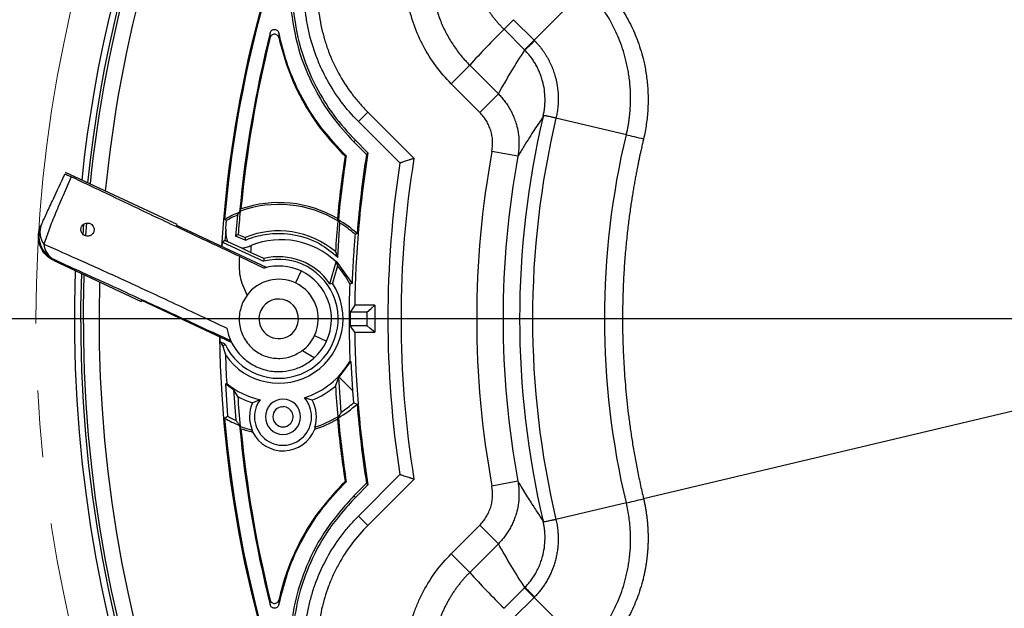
# Model space of a CAD drawing. Header units: millimetres. Extents: x 0 to 594, y 0 to 420.
# Tile 30 of 43: x 323 to 361, y 242 to 265. Entities that reach past the tile are written whole.
import ezdxf

# ---------------------------------------------------------------- set-up
doc = ezdxf.new("R2010")
doc.units = ezdxf.units.MM
doc.linetypes.add('CENTERX2', pattern=[20.32, 12.7, -2.54, 2.54, -2.54])
doc.layers.add('SLD-0', color=7, linetype='Continuous')
doc.styles.add('SLDTEXTSTYLE0', font='TXT', dxfattribs={"width": 0.75})
doc.dimstyles.new('SLDDIMSTYLE4', dxfattribs={"dimtxt": 3.5, "dimasz": 3.2, "dimexe": 0, "dimexo": 0.0625, "dimgap": 0.875, "dimtad": 1, "dimdec": 1, "dimlfac": 3, "dimrnd": 1e-09, "dimzin": 12, "dimdsep": 46, "dimtxsty": 'SLDTEXTSTYLE0', "dimsah": 1, "dimcen": 0.09, "dimadec": 0, "dimazin": 3, "dimtfac": 1, "dimtdec": 1, "dimtofl": 0, "dimtmove": 0, "dimatfit": 3, "dimfxl": 1, "dimfrac": 2, "dimtolj": 1, "dimtzin": 12, "dimarcsym": 0})

# ---------------------------------------------------------------- blocks, each defined once
blk = doc.blocks.new('_D_6')
at = {"layer": 'SLD-0', "color": 7, "transparency": 16777216}
for p, q in [((374.815, 305.002), (310.031, 305.002)), ((311.031, 201.415), (311.031, 305.002)), ((299.208, 259.027), (299.208, 260.094)), ((299.208, 260.094), (304.764, 260.094)), ((304.764, 260.094), (304.764, 259.027)), ((299.208, 247.39), (299.208, 246.323)), ((304.764, 246.323), (304.764, 247.39)), ((299.208, 246.323), (304.764, 246.323)), ((374.815, 201.415), (310.031, 201.415))]:
    blk.add_line(p, q, dxfattribs=at)
for points in [[(311.031, 305.002), (310.481, 301.802), (311.581, 301.802)], [(311.031, 201.415), (311.581, 204.615), (310.481, 204.615)]]:
    blk.add_solid(points, dxfattribs=at)
at = {"layer": 'SLD-0', "color": 7, "transparency": 16777216, "char_height": 3.5, "attachment_point": 1, "rotation": 90, "style": 'SLDTEXTSTYLE0'}
for s, insert in [('310.8', (306.52, 250.029)), ('12.23', (300.252, 247.39)), ('%%c', (306.52, 244.75))]:
    blk.add_mtext(s, dxfattribs=dict(at, insert=insert))
blk = doc.blocks.new('SW_CENTERMARKSYMBOL_1')
at = {"layer": 'SLD-0', "color": 0}
blk.add_line((-1.667, 0), (-57.338, 0), dxfattribs=at)

msp = doc.modelspace()

# ---------------------------------------------------------------- linework, layer by layer
at = {"color": 7, "linetype": 'Continuous', "lineweight": 25}
for p, q in [((344.882, 265.734), (342.915, 263.767)), ((342.138, 264.544), (342.915, 263.767)), ((342.549, 263.402), (341.772, 264.179)), ((340.47, 262.821), (339.767, 262.118)), ((340.47, 262.821), (341.557, 261.734)), ((340.854, 261.031), (339.767, 262.118)), ((341.557, 261.734), (340.854, 261.031)), ((336.602, 261.044), (336.248, 260.69)), ((336.602, 261.044), (338.359, 259.287)), ((337.825, 259.114), (336.248, 260.69)), ((346.411, 260.182), (343.743, 260.815)), ((336.135, 259.976), (336.077, 259.918)), ((336.077, 259.918), (336.558, 259.437)), ((336.135, 259.976), (336.61, 259.501)), ((335.637, 259.478), (335.666, 259.507)), ((335.79, 259.383), (335.666, 259.507)), ((342.297, 259.366), (341.314, 259.547)), ((335.637, 259.478), (335.747, 259.369)), ((329.377, 256.779), (325.148, 258.751)), ((331.665, 257.139), (331.595, 256.342)), ((325.816, 256.381), (325.844, 256.806)), ((325.914, 256.349), (325.947, 256.841)), ((329.361, 256.745), (329.377, 256.779)), ((332.771, 255.155), (329.361, 256.745)), ((335.465, 255.548), (335.551, 256.838)), ((331.957, 256.185), (331.595, 256.342)), ((331.693, 256.402), (331.958, 256.29)), ((331.086, 255.941), (331.097, 256.115)), ((331.097, 256.115), (332.657, 255.387)), ((331.825, 255.884), (331.296, 256.126)), ((332.165, 255.726), (331.825, 255.884)), ((324.712, 255.45), (324.695, 255.413)), ((324.695, 255.413), (328.018, 253.864)), ((331.749, 255.567), (332.682, 255.132)), ((332.667, 255.492), (332.165, 255.726)), ((335.38, 255.755), (335.465, 255.548)), ((335.411, 255.391), (336.008, 254.55)), ((334.074, 255.021), (333.863, 254.568)), ((335.168, 254.54), (335.403, 255.362)), ((335.453, 255.22), (335.263, 254.555)), ((328.018, 253.864), (328.034, 253.898)), ((331.443, 252.308), (328.034, 253.898)), ((332.028, 254.107), (331.87, 253.842)), ((336.874, 253.72), (336.111, 253.72)), ((336.568, 253.458), (335.934, 253.458)), ((335.934, 252.958), (336.568, 252.958)), ((334.588, 252.574), (335.042, 252.363)), ((336.111, 252.697), (336.874, 252.697)), ((331.192, 252.246), (331.011, 252.33)), ((331.116, 252.169), (331.209, 251.841)), ((335.522, 251.002), (335.966, 251.586)), ((335.966, 251.586), (336.032, 250.491)), ((335.38, 250.662), (335.512, 250.992)), ((335.597, 249.672), (335.512, 250.992)), ((335.522, 251.002), (336.032, 250.491)), ((331.221, 250.739), (331.508, 250.531)), ((331.297, 249.515), (331.221, 250.739)), ((365.681, 250.805), (347.064, 246.389)), ((331.676, 250.259), (331.508, 250.531)), ((331.508, 250.531), (331.603, 249.364)), ((334.494, 250.125), (334.202, 250.215)), ((336.032, 250.491), (336.07, 250.026)), ((332.521, 250.142), (332.237, 250.026)), ((336.248, 245.727), (337.825, 247.303)), ((335.747, 247.048), (335.637, 246.938)), ((335.637, 246.938), (335.666, 246.909)), ((335.666, 246.909), (335.79, 247.034)), ((336.558, 246.979), (336.077, 246.498)), ((336.61, 246.916), (336.135, 246.441)), ((338.359, 247.13), (336.602, 245.373)), ((342.297, 247.05), (341.314, 246.87)), ((336.135, 246.441), (336.077, 246.498)), ((346.411, 246.234), (343.743, 245.601)), ((336.602, 245.373), (336.248, 245.727)), ((339.767, 244.299), (340.854, 245.386)), ((341.557, 244.683), (340.854, 245.386)), ((341.557, 244.683), (340.47, 243.596)), ((340.47, 243.596), (339.767, 244.299)), ((341.772, 242.238), (342.549, 243.015)), ((342.915, 242.65), (342.138, 241.873)), ((344.882, 240.683), (342.915, 242.65))]:
    msp.add_line(p, q, dxfattribs=at)
at = {"color": 7, "linetype": 'Continuous', "lineweight": 25, "flags": 128}
for points in [[(336.61, 259.501), (336.581, 259.465), (336.558, 259.437)], [(335.79, 259.383), (335.766, 259.375), (335.747, 259.369)], [(331.766, 257.287), (331.784, 257.335), (331.798, 257.372)], [(331.246, 256.935), (331.208, 256.959), (331.179, 256.978)], [(335.455, 257.008), (335.463, 256.957), (335.47, 256.917)], [(331.191, 256.171), (331.138, 256.14), (331.097, 256.115)], [(336.126, 256.413), (336.167, 256.43), (336.199, 256.443)], [(332.667, 255.492), (332.661, 255.434), (332.657, 255.387)], [(335.168, 254.54), (335.221, 254.548), (335.263, 254.555)], [(336.008, 254.55), (335.959, 254.539), (335.92, 254.531)], [(336.111, 253.72), (336.012, 253.574), (335.934, 253.458)], [(336.568, 253.458), (336.739, 253.605), (336.874, 253.72)], [(336.111, 252.697), (336.012, 252.843), (335.934, 252.958)], [(336.874, 252.697), (336.703, 252.843), (336.568, 252.958)], [(331.011, 252.33), (331.009, 252.423), (331.008, 252.511)], [(331.011, 252.33), (331.07, 252.24), (331.116, 252.169)], [(331.192, 252.246), (331.15, 252.203), (331.116, 252.169)], [(335.931, 251.595), (335.951, 251.59), (335.966, 251.586)], [(331.256, 250.757), (331.236, 250.747), (331.221, 250.739)], [(336.07, 250.026), (336.142, 249.997), (336.199, 249.974)], [(331.297, 249.515), (331.231, 249.472), (331.179, 249.438)], [(335.47, 249.499), (335.461, 249.449), (335.455, 249.409)], [(331.798, 249.044), (331.78, 249.092), (331.766, 249.129)], [(335.747, 247.048), (335.771, 247.04), (335.79, 247.034)], [(336.558, 246.979), (336.587, 246.944), (336.61, 246.916)], [(347.064, 246.389), (347.065, 246.389), (347.065, 246.388)]]:
    msp.add_lwpolyline(points, dxfattribs=at)
at = {"color": 7, "linetype": 'Continuous', "lineweight": 25}
for centre, radius, start, end in [((375.815, 253.208), 50.333, 111.5866, 174.0027), ((375.815, 253.208), 50.1, 111.5866, 174.0946), ((375.815, 253.208), 50, 135, 174.1343), ((375.815, 253.208), 49.4, 135, 174.3759), ((375.815, 253.208), 44.836, 135, 176.4924), ((375.815, 253.208), 44.796, 135, 175.1723), ((375.815, 253.208), 44.255, 165.8197, 174.7637), ((375.815, 253.208), 44.214, 166.0486, 174.596), ((335.28, 271.429), 10.844, 312.1669, 314.8959), ((375.815, 253.208), 33.451, 166.7514, 193.2485), ((375.815, 253.208), 32.962, 166.6571, 193.3429), ((375.815, 253.208), 39.707, 170.8813, 179.2615), ((375.815, 253.208), 35.079, 169.5897, 190.4103), ((375.815, 253.208), 40.539, 171.2594, 174.6225), ((375.815, 253.208), 40.498, 171.2302, 174.6904), ((375.815, 253.208), 39.748, 170.9838, 175.3326), ((375.815, 253.208), 37.947, 170.7821, 189.2179), ((375.815, 253.208), 34.08, 169.5897, 190.4103), ((375.815, 253.208), 38.447, 171.1645, 188.8355), ((375.815, 253.208), 44.237, 174.7094, 175.8602), ((333.229, 253.208), 4.333, 58.8632, 109.7281), ((333.229, 253.208), 4.403, 59.6368, 108.971), ((333.315, 253.208), 4.333, 111.2435, 119.5419), ((333.315, 253.208), 4.263, 112.7808, 119.0437), ((375.815, 253.208), 40.516, 174.7474, 176.3962), ((333.315, 253.208), 4.333, 48.2788, 59.8627), ((325.134, 256.356), 1, 155.0011, 245.0011), ((324.921, 256.492), 0.75, 157.5289, 217.4193), ((375.815, 253.208), 44.723, 175.6422, 176.2017), ((333.229, 253.208), 3.333, 49.8191, 112.4232), ((333.315, 253.208), 4.263, 48.7485, 58.3703), ((411.125, 126.439), 152.315, 121.43275, 121.47616), ((348.836, 256.205), 16.879, 179.7127, 180.0684), ((333.315, 253.208), 3, 45.8919, 112.2194), ((325.053, 256.096), 0.731, 184.6043, 242.1039), ((375.815, 253.208), 43.723, 176.3582, 176.6987), ((333.229, 253.208), 2.253, 205.2979, 104.7021), ((333.229, 253.208), 2.352, 34.4735, 103.8241), ((375.815, 253.208), 50.333, 177.925, 264.0027), ((333.229, 253.208), 2, 65, 105.8656), ((333.229, 253.208), 2, 335, 65), ((333.229, 253.208), 2.999, 26.1726, 42.126), ((375.815, 253.208), 50.1, 178.0379, 264.0946), ((375.815, 253.208), 50, 178.0867, 264.1343), ((333.229, 253.208), 1.5, 65, 143.177), ((375.815, 253.208), 49.4, 178.3836, 264.3759), ((333.229, 253.208), 2.439, 214.0998, 33.5012), ((333.229, 253.208), 1.5, 335, 65), ((375.815, 253.208), 39.917, 178.101, 182.3166), ((333.229, 253.208), 0.75, 335, 155), ((333.229, 253.208), 0.75, 155, 335), ((375.815, 253.208), 38.945, 179.247, 180.753), ((375.815, 253.208), 39.882, 179.6408, 180.3592), ((375.815, 253.208), 39.248, 179.635, 180.365), ((375.815, 253.208), 44.836, 180.877, 266.4924), ((333.229, 253.208), 1.5, 306.5639, 335), ((375.815, 253.208), 39.707, 180.7385, 189.1187), ((333.229, 253.208), 2, 312.4404, 335), ((375.815, 253.208), 44.627, 181.7559, 183.1493), ((333.229, 253.208), 3.147, 288.0046, 329.1575), ((333.229, 253.208), 3.147, 231.1709, 256.9954), ((333.229, 253.208), 3.333, 292.3109, 310.1809), ((375.815, 253.208), 40.516, 183.6038, 185.2526), ((333.229, 253.208), 3.333, 242.2361, 252.6891), ((375.815, 253.208), 44.237, 183.8231, 185.2906), ((333.391, 249.497), 1.083, 143.4478, 41.5522), ((333.391, 249.497), 0.667, 315, 135), ((333.391, 249.497), 1.27, 155.3599, 203.3912), ((333.391, 249.497), 0.667, 135, 315), ((333.391, 249.497), 0.383, 97.3096, 135), ((333.229, 253.208), 3.333, 271.9475, 273.0525), ((333.391, 249.497), 0.383, 315, 87.6904), ((333.391, 249.497), 1.27, 341.6088, 29.6401), ((333.315, 253.208), 4.333, 300.1373, 311.7212), ((333.315, 253.208), 4.209, 302.8267, 310.8826), ((375.815, 253.208), 39.748, 184.6674, 189.0162), ((375.815, 253.208), 44.796, 184.8277, 265.1723), ((333.315, 253.208), 4.333, 240.4581, 248.7565), ((333.315, 253.208), 4.209, 241.3484, 245.9915), ((333.391, 249.497), 0.383, 135, 315), ((333.229, 253.208), 4.333, 288.3848, 301.1368), ((375.815, 253.208), 40.498, 185.3096, 188.7698), ((375.815, 253.208), 44.255, 185.2363, 194.1803), ((333.229, 253.208), 4.333, 250.2719, 256.6152), ((375.815, 253.208), 44.214, 185.404, 193.9514), ((333.229, 253.208), 4.403, 251.029, 256.9475), ((333.229, 253.208), 4.403, 288.0525, 300.3632), ((375.815, 253.208), 40.539, 185.3775, 188.7406), ((333.391, 249.497), 1.293, 206.5465, 338.4535), ((335.28, 234.988), 10.844, 45.1041, 47.8331)]:
    msp.add_arc(centre, radius, start, end, dxfattribs=at)
for points, knots in [([(341.772, 264.179), (341.742, 264.21), (341.681, 264.272), (341.592, 264.368), (341.506, 264.466), (341.422, 264.567), (341.34, 264.671), (341.261, 264.776), (341.185, 264.884), (341.111, 264.994), (341.041, 265.107), (340.973, 265.221), (340.907, 265.337), (340.845, 265.456), (340.786, 265.576), (340.731, 265.698), (340.678, 265.822), (340.628, 265.947), (340.582, 266.074), (340.539, 266.203), (340.5, 266.333), (340.464, 266.464), (340.432, 266.596), (340.403, 266.73), (340.362, 266.948), (340.321, 267.252), (340.3, 267.637), (340.308, 268.015), (340.346, 268.4), (340.412, 268.776), (340.503, 269.125), (340.599, 269.415), (340.691, 269.65), (340.753, 269.786), (340.781, 269.846)], [0, 0, 0, 0, 0.021239, 0.042527, 0.063865, 0.085251, 0.106687, 0.128172, 0.149706, 0.17129, 0.192922, 0.214604, 0.236335, 0.258116, 0.279945, 0.301824, 0.323752, 0.34573, 0.367757, 0.389833, 0.411959, 0.434134, 0.456359, 0.478632, 0.500956, 0.565275, 0.628209, 0.689757, 0.749918, 0.817625, 0.876489, 0.926508, 0.967679, 1, 1, 1, 1]), ([(339.767, 262.118), (339.556, 262.328), (339.363, 262.552), (339.01, 263.03), (338.853, 263.28), (338.578, 263.798), (338.459, 264.066), (338.312, 264.483), (338.267, 264.625), (338.189, 264.911), (338.155, 265.054), (338.07, 265.487), (338.035, 265.778), (338.015, 266.218), (338.013, 266.365), (338.021, 266.661), (338.031, 266.81), (338.075, 267.25), (338.126, 267.539), (338.268, 268.108), (338.361, 268.387), (338.474, 268.662)], [0, 0, 0, 0, 0.125, 0.125, 0.25, 0.25, 0.375, 0.375, 0.4375, 0.4375, 0.5, 0.5, 0.625, 0.625, 0.6875, 0.6875, 0.75, 0.75, 0.875, 0.875, 1, 1, 1, 1]), ([(339.398, 268.28), (339.382, 268.24), (339.35, 268.162), (339.306, 268.043), (339.265, 267.924), (339.228, 267.806), (339.194, 267.687), (339.163, 267.569), (339.135, 267.452), (339.11, 267.335), (339.088, 267.218), (339.069, 267.103), (339.053, 266.988), (339.04, 266.873), (339.029, 266.76), (339.021, 266.648), (339.016, 266.536), (339.013, 266.426), (339.012, 266.317), (339.014, 266.209), (339.018, 266.102), (339.025, 265.997), (339.033, 265.892), (339.044, 265.789), (339.056, 265.688), (339.07, 265.588), (339.086, 265.489), (339.114, 265.341), (339.157, 265.143), (339.225, 264.899), (339.303, 264.66), (339.393, 264.427), (339.494, 264.2), (339.606, 263.98), (339.728, 263.767), (339.859, 263.561), (339.999, 263.363), (340.148, 263.174), (340.304, 262.992), (340.415, 262.878), (340.47, 262.821)], [0, 0, 0, 0, 0.021664, 0.043129, 0.064398, 0.085469, 0.106342, 0.127018, 0.147497, 0.167779, 0.187864, 0.207751, 0.227442, 0.246937, 0.266234, 0.285335, 0.30424, 0.322949, 0.341461, 0.359777, 0.377897, 0.395822, 0.41355, 0.431083, 0.44842, 0.465562, 0.482508, 0.49926, 0.542413, 0.585302, 0.627928, 0.670292, 0.712396, 0.754242, 0.795832, 0.837168, 0.87825, 0.919082, 0.959665, 1, 1, 1, 1]), ([(336.248, 260.69), (336.013, 260.925), (335.798, 261.174), (335.404, 261.699), (335.226, 261.974), (334.987, 262.408), (334.912, 262.556), (334.773, 262.858), (334.709, 263.01), (334.535, 263.471), (334.441, 263.785), (334.333, 264.266), (334.303, 264.428), (334.253, 264.755), (334.234, 264.92), (334.195, 265.415), (334.19, 266.072), (334.276, 266.724), (334.376, 267.211), (334.416, 267.373), (334.505, 267.692), (334.556, 267.85), (334.612, 268.007)], [0, 0, 0, 0, 0.125, 0.125, 0.25, 0.25, 0.3125, 0.3125, 0.375, 0.375, 0.5, 0.5, 0.5625, 0.5625, 0.625, 0.625, 0.75, 0.875, 0.875, 0.9375, 0.9375, 1, 1, 1, 1]), ([(335.083, 267.838), (334.874, 267.257), (334.751, 266.66), (334.703, 265.896), (334.699, 265.741), (334.701, 265.433), (334.721, 264.974), (334.789, 264.522), (334.888, 264.076), (334.927, 263.928), (335.014, 263.634), (335.064, 263.487), (335.226, 263.056), (335.354, 262.779), (335.647, 262.245), (335.812, 261.988), (336.089, 261.619), (336.186, 261.499), (336.388, 261.266), (336.493, 261.153), (336.602, 261.044)], [0, 0, 0, 0, 0.25, 0.25, 0.3125, 0.3125, 0.375, 0.5, 0.5, 0.5625, 0.5625, 0.625, 0.625, 0.75, 0.75, 0.875, 0.875, 0.9375, 0.9375, 1, 1, 1, 1]), ([(346.411, 260.182), (346.422, 260.229), (346.443, 260.322), (346.47, 260.46), (346.495, 260.598), (346.515, 260.734), (346.533, 260.868), (346.547, 261.002), (346.558, 261.134), (346.566, 261.265), (346.571, 261.395), (346.573, 261.523), (346.572, 261.65), (346.569, 261.776), (346.563, 261.9), (346.555, 262.023), (346.544, 262.144), (346.531, 262.264), (346.516, 262.383), (346.499, 262.499), (346.48, 262.613), (346.458, 262.725), (346.436, 262.835), (346.411, 262.942), (346.385, 263.048), (346.296, 263.381), (346.117, 263.889), (345.834, 264.457), (345.583, 264.865), (345.404, 265.121), (345.258, 265.313), (345.139, 265.458), (345.014, 265.599), (344.926, 265.689), (344.882, 265.734)], [0, 0, 0, 0, 0.023867, 0.047401, 0.070616, 0.093529, 0.116152, 0.138499, 0.160582, 0.182413, 0.204002, 0.225359, 0.246493, 0.267416, 0.288138, 0.308662, 0.328995, 0.349116, 0.368969, 0.388512, 0.407756, 0.426714, 0.445393, 0.463804, 0.481954, 0.499851, 0.635762, 0.750063, 0.816437, 0.874694, 0.905861, 0.937098, 0.96859, 1, 1, 1, 1]), ([(345.734, 265.609), (345.763, 265.576), (345.819, 265.512), (345.898, 265.417), (345.969, 265.326), (346.034, 265.241), (346.092, 265.161), (346.143, 265.087), (346.246, 264.936), (346.392, 264.701), (346.624, 264.272), (346.868, 263.702), (347.034, 263.146), (347.122, 262.729), (347.165, 262.477), (347.199, 262.218), (347.222, 261.954), (347.235, 261.685), (347.236, 261.413), (347.226, 261.138), (347.205, 260.861), (347.171, 260.583), (347.125, 260.304), (347.085, 260.12), (347.064, 260.027)], [0, 0, 0, 0, 0.022117, 0.042873, 0.062247, 0.08022, 0.096773, 0.111894, 0.125568, 0.188741, 0.251133, 0.37117, 0.500525, 0.542729, 0.585755, 0.629552, 0.674063, 0.719221, 0.764951, 0.81118, 0.857858, 0.904932, 0.952338, 1, 1, 1, 1]), ([(333.673, 265.04), (333.753, 264.506), (333.913, 263.438), (334.497, 262.043), (335.219, 260.856), (335.791, 260.231), (336.077, 259.918)], [0, 0, 0, 0, 0.279942, 0.560208, 0.779841, 1, 1, 1, 1]), ([(333.754, 265.048), (333.833, 264.519), (333.992, 263.461), (334.57, 262.08), (335.285, 260.904), (335.851, 260.286), (336.135, 259.976)], [0, 0, 0, 0, 0.27997, 0.560226, 0.779849, 1, 1, 1, 1]), ([(341.772, 264.179), (341.787, 264.194), (341.827, 264.233), (341.952, 264.358), (342.037, 264.443), (342.138, 264.544)], [0, 0, 0, 0, 0.5, 0.5, 1, 1, 1, 1]), ([(332.905, 263.868), (332.906, 263.902), (332.907, 263.961), (332.908, 264.023), (332.909, 264.05)], [0, 0, 0, 0, 0.56, 1, 1, 1, 1]), ([(333.23, 263.864), (333.224, 263.882), (333.212, 263.918), (333.174, 263.96), (333.125, 263.988), (333.069, 263.998), (333.013, 263.989), (332.964, 263.963), (332.924, 263.921), (332.912, 263.886), (332.905, 263.868)], [0, 0, 0, 0, 0.125007, 0.249956, 0.374956, 0.499907, 0.624903, 0.749859, 0.874856, 1, 1, 1, 1]), ([(332.909, 264.05), (332.915, 264.067), (332.928, 264.103), (332.968, 264.144), (333.018, 264.17), (333.074, 264.179), (333.13, 264.168), (333.179, 264.139), (333.217, 264.096), (333.228, 264.06), (333.234, 264.042)], [0, 0, 0, 0, 0.125004, 0.249988, 0.374987, 0.499973, 0.62497, 0.749964, 0.874964, 1, 1, 1, 1]), ([(333.234, 264.042), (333.233, 264.008), (333.231, 263.948), (333.23, 263.89), (333.23, 263.864)], [0, 0, 0, 0, 0.56, 1, 1, 1, 1]), ([(335.666, 259.507), (335.338, 259.868), (334.681, 260.59), (333.993, 261.77), (333.502, 262.926), (333.323, 263.671), (333.234, 264.042)], [0, 0, 0, 0, 0.280117, 0.560109, 0.78075, 1, 1, 1, 1]), ([(333.23, 263.864), (333.353, 263.408), (333.6, 262.493), (334.197, 261.311), (334.876, 260.296), (335.383, 259.751), (335.637, 259.478)], [0, 0, 0, 0, 0.279031, 0.560199, 0.779515, 1, 1, 1, 1]), ([(342.915, 263.767), (342.901, 263.754), (342.874, 263.727), (342.837, 263.689), (342.802, 263.654), (342.769, 263.622), (342.739, 263.591), (342.711, 263.563), (342.685, 263.538), (342.662, 263.515), (342.642, 263.494), (342.623, 263.476), (342.607, 263.459), (342.592, 263.445), (342.58, 263.433), (342.57, 263.422), (342.561, 263.414), (342.554, 263.407), (342.551, 263.403), (342.549, 263.402)], [0, 0, 0, 0, 0.066662, 0.132635, 0.197843, 0.262218, 0.325693, 0.388209, 0.449708, 0.510141, 0.56946, 0.627626, 0.684601, 0.740354, 0.794859, 0.848092, 0.900035, 0.950675, 1, 1, 1, 1]), ([(342.915, 263.767), (342.915, 263.767), (342.915, 263.767), (342.915, 263.767), (342.915, 263.767), (342.915, 263.767), (342.915, 263.766), (342.916, 263.766), (342.917, 263.764), (342.92, 263.761), (342.926, 263.755), (342.931, 263.75), (342.934, 263.747)], [0, 0, 0, 0, 0.003906, 0.003906, 0.007812, 0.015625, 0.03125, 0.0625, 0.125, 0.25, 0.5, 1, 1, 1, 1]), ([(342.934, 263.747), (342.958, 263.723), (343.005, 263.674), (343.073, 263.597), (343.138, 263.518), (343.201, 263.437), (343.262, 263.353), (343.32, 263.267), (343.376, 263.178), (343.429, 263.086), (343.479, 262.992), (343.527, 262.895), (343.572, 262.796), (343.613, 262.696), (343.65, 262.593), (343.685, 262.489), (343.73, 262.335), (343.785, 262.094), (343.824, 261.786), (343.83, 261.478), (343.813, 261.221), (343.783, 261.004), (343.755, 260.874), (343.742, 260.816)], [0, 0, 0, 0, 0.032082, 0.064231, 0.096483, 0.128874, 0.161446, 0.194229, 0.227249, 0.260545, 0.294198, 0.328208, 0.362398, 0.396636, 0.430979, 0.465468, 0.500143, 0.58273, 0.699463, 0.79312, 0.87418, 0.943113, 1, 1, 1, 1]), ([(343.252, 260.864), (343.255, 260.879), (343.263, 260.915), (343.277, 260.978), (343.29, 261.051), (343.302, 261.127), (343.316, 261.235), (343.327, 261.373), (343.331, 261.605), (343.31, 261.885), (343.252, 262.167), (343.185, 262.387), (343.121, 262.554), (343.047, 262.715), (342.964, 262.867), (342.874, 263.012), (342.775, 263.148), (342.671, 263.275), (342.597, 263.353), (342.56, 263.391)], [0, 0, 0, 0, 0.0169362, 0.040791, 0.0716859, 0.0986554, 0.1252957, 0.1915293, 0.2506658, 0.3803966, 0.4997248, 0.5659065, 0.6312659, 0.6956794, 0.7590333, 0.8212254, 0.8821658, 0.9417783, 1, 1, 1, 1]), ([(341.557, 261.734), (341.579, 261.712), (341.622, 261.668), (341.685, 261.598), (341.746, 261.525), (341.806, 261.449), (341.863, 261.37), (341.918, 261.288), (341.97, 261.203), (342.02, 261.115), (342.066, 261.025), (342.11, 260.932), (342.15, 260.837), (342.187, 260.74), (342.241, 260.576), (342.302, 260.333), (342.334, 260.074), (342.341, 259.866), (342.338, 259.713), (342.325, 259.544), (342.306, 259.427), (342.297, 259.366)], [0, 0, 0, 0, 0.035946, 0.072385, 0.1093, 0.146677, 0.184497, 0.22274, 0.261386, 0.300412, 0.339793, 0.379504, 0.419519, 0.459807, 0.50034, 0.620502, 0.75046, 0.803197, 0.862574, 0.9283, 1, 1, 1, 1]), ([(341.314, 259.547), (341.338, 259.681), (341.346, 259.814), (341.335, 260.015), (341.327, 260.083), (341.302, 260.216), (341.286, 260.281), (341.247, 260.409), (341.223, 260.472), (341.168, 260.595), (341.137, 260.655), (341.032, 260.829), (340.95, 260.935), (340.854, 261.031)], [0, 0, 0, 0, 0.25, 0.25, 0.375, 0.375, 0.5, 0.5, 0.625, 0.625, 0.75, 0.75, 1, 1, 1, 1]), ([(343.252, 260.864), (343.201, 260.789), (343.092, 260.628), (342.921, 260.366), (342.729, 260.068), (342.517, 259.731), (342.373, 259.492), (342.297, 259.366)], [0, 0, 0, 0, 0.1536362, 0.3304522, 0.5304501, 0.7536318, 1, 1, 1, 1]), ([(343.742, 260.816), (343.726, 260.819), (343.693, 260.826), (343.644, 260.837), (343.594, 260.847), (343.522, 260.863), (343.455, 260.877), (343.387, 260.892), (343.339, 260.901), (343.305, 260.906), (343.286, 260.906), (343.275, 260.905), (343.269, 260.902), (343.265, 260.898), (343.261, 260.894), (343.259, 260.888), (343.257, 260.883), (343.255, 260.877), (343.254, 260.875)], [0, 0, 0, 0, 0.054767, 0.114678, 0.179731, 0.249928, 0.418651, 0.499729, 0.642754, 0.749163, 0.818472, 0.874428, 0.908726, 0.937165, 0.959151, 0.976812, 0.990306, 1, 1, 1, 1]), ([(346.411, 246.234), (345.869, 248.517), (345.595, 250.863), (345.595, 255.554), (345.869, 257.9), (346.411, 260.182)], [0, 0, 0, 0, 0.5, 0.5, 1, 1, 1, 1]), ([(347.064, 260.027), (347.06, 260.008), (347.05, 259.965), (347.033, 259.894), (347.014, 259.811), (346.992, 259.716), (346.968, 259.61), (346.942, 259.491), (346.914, 259.361), (346.884, 259.219), (346.853, 259.065), (346.82, 258.9), (346.786, 258.723), (346.75, 258.535), (346.714, 258.334), (346.678, 258.123), (346.641, 257.9), (346.604, 257.665), (346.568, 257.419), (346.532, 257.162), (346.497, 256.893), (346.463, 256.613), (346.431, 256.322), (346.4, 256.02), (346.372, 255.706), (346.346, 255.381), (346.323, 255.044), (346.304, 254.696), (346.288, 254.337), (346.276, 253.966), (346.268, 253.584), (346.266, 253.19), (346.269, 252.785), (346.278, 252.368), (346.293, 251.939), (346.315, 251.498), (346.345, 251.045), (346.383, 250.58), (346.429, 250.102), (346.485, 249.612), (346.551, 249.108), (346.628, 248.591), (346.717, 248.061), (346.818, 247.516), (346.933, 246.957), (347.02, 246.58), (347.064, 246.389)], [0, 0, 0, 0, 0.004397, 0.009684, 0.015859, 0.022917, 0.030854, 0.039664, 0.049344, 0.059887, 0.071289, 0.083542, 0.096643, 0.110584, 0.125359, 0.140965, 0.157395, 0.174644, 0.192709, 0.211585, 0.231269, 0.251759, 0.273055, 0.295153, 0.318055, 0.341759, 0.366268, 0.391585, 0.417713, 0.444658, 0.472428, 0.501031, 0.530479, 0.560783, 0.59196, 0.624026, 0.657003, 0.690913, 0.725783, 0.761641, 0.798523, 0.836472, 0.875537, 0.915772, 0.957238, 1, 1, 1, 1]), ([(346.411, 260.182), (346.491, 260.163), (346.592, 260.139), (346.818, 260.086), (346.943, 260.056), (347.064, 260.027)], [0, 0, 0, 0, 0.5, 0.5, 1, 1, 1, 1]), ([(338.359, 259.287), (338.345, 259.283), (338.318, 259.274), (338.28, 259.262), (338.246, 259.251), (338.215, 259.241), (338.188, 259.232), (338.138, 259.216), (338.07, 259.194), (337.988, 259.167), (337.92, 259.145), (337.872, 259.129), (337.843, 259.12), (337.828, 259.115), (337.826, 259.114), (337.825, 259.114)], [0, 0, 0, 0, 0.05215, 0.100131, 0.143943, 0.183582, 0.219047, 0.250338, 0.382348, 0.500202, 0.629182, 0.749901, 0.834662, 0.917903, 1, 1, 1, 1]), ([(324.228, 256.779), (324.294, 256.921), (324.426, 257.204), (324.726, 257.847), (324.974, 258.38), (325.126, 258.705)], [0, 0, 0, 0, 0.281567, 0.561013, 1, 1, 1, 1]), ([(325.361, 258.59), (325.256, 258.353), (325.046, 257.879), (324.761, 257.206), (324.506, 256.575), (324.386, 256.218), (324.325, 256.037)], [0, 0, 0, 0, 0.247904, 0.496068, 0.745168, 1, 1, 1, 1]), ([(325.126, 258.705), (325.137, 258.699), (325.157, 258.687), (325.293, 258.622), (325.361, 258.59)], [0, 0, 0, 0, 0.500068, 1, 1, 1, 1]), ([(331.749, 255.567), (331.074, 255.885), (329.724, 256.519), (328.002, 257.333), (326.535, 258.029), (325.752, 258.403), (325.361, 258.59)], [0, 0, 0, 0, 0.2799673, 0.5599202, 0.7799635, 1, 1, 1, 1]), ([(331.222, 256.607), (331.226, 256.668), (331.234, 256.778), (331.242, 256.887), (331.246, 256.935)], [0, 0, 0, 0, 0.559955, 1, 1, 1, 1]), ([(331.665, 257.139), (331.68, 257.159), (331.706, 257.196), (331.733, 257.232), (331.745, 257.247)], [0, 0, 0, 0, 0.56, 1, 1, 1, 1]), ([(335.491, 256.956), (335.502, 256.934), (335.522, 256.895), (335.542, 256.856), (335.551, 256.838)], [0, 0, 0, 0, 0.56, 1, 1, 1, 1]), ([(324.695, 255.413), (324.574, 255.489), (324.322, 255.647), (324.132, 256.034), (324.097, 256.421), (324.174, 256.638), (324.211, 256.742)], [0, 0, 0, 0, 0.270257, 0.562423, 0.789733, 1, 1, 1, 1]), ([(326.205, 256.484), (326.187, 256.455), (326.15, 256.397), (326.089, 256.362), (326.036, 256.345), (325.981, 256.336), (325.907, 256.345), (325.838, 256.378), (325.788, 256.424), (325.757, 256.469), (325.735, 256.523), (325.726, 256.583), (325.732, 256.643), (325.745, 256.677), (325.752, 256.695)], [0, 0, 0, 0, 0.1246313, 0.2492259, 0.2959272, 0.3742983, 0.4988344, 0.6234971, 0.690006, 0.7489417, 0.8128341, 0.8743758, 0.9343077, 1, 1, 1, 1]), ([(325.752, 256.695), (325.767, 256.72), (325.803, 256.778), (325.881, 256.825), (325.967, 256.844), (326.056, 256.833), (326.139, 256.789), (326.195, 256.722), (326.222, 256.655), (326.231, 256.595), (326.225, 256.536), (326.212, 256.501), (326.205, 256.484)], [0, 0, 0, 0, 0.108207, 0.249503, 0.374291, 0.499335, 0.640154, 0.748771, 0.813371, 0.874248, 0.934659, 1, 1, 1, 1]), ([(331.222, 256.607), (331.219, 256.513), (331.214, 256.342), (331.27, 256.193), (331.296, 256.126)], [0, 0, 0, 0, 0.550128, 1, 1, 1, 1]), ([(331.296, 256.126), (331.266, 256.139), (331.206, 256.166), (331.196, 256.169), (331.191, 256.171)], [0, 0, 0, 0, 0.49745, 1, 1, 1, 1]), ([(331.957, 256.185), (332.027, 256.213), (332.216, 256.289), (332.527, 256.375), (332.91, 256.437), (333.335, 256.454), (333.986, 256.386), (334.758, 256.127), (335.246, 255.727), (335.465, 255.548)], [0, 0, 0, 0, 0.059494, 0.162696, 0.255801, 0.368316, 0.500224, 0.775996, 1, 1, 1, 1]), ([(336.126, 256.413), (336.109, 256.21), (336.076, 255.81), (336.036, 255.195), (336.018, 254.761), (336.008, 254.55)], [0, 0, 0, 0, 0.345151, 0.680872, 1, 1, 1, 1]), ([(324.325, 256.037), (324.795, 255.831), (325.734, 255.418), (327.426, 254.648), (329.266, 253.796), (330.595, 253.168), (331.261, 252.854)], [0, 0, 0, 0, 0.2504313, 0.5011157, 0.7501798, 1, 1, 1, 1]), ([(331.825, 255.884), (331.885, 255.895), (332.004, 255.917), (332.122, 255.963), (332.181, 255.986)], [0, 0, 0, 0, 0.5008498, 1, 1, 1, 1]), ([(331.413, 252.372), (330.693, 252.705), (329.255, 253.37), (327.434, 254.208), (325.902, 254.909), (325.109, 255.269), (324.712, 255.45)], [0, 0, 0, 0, 0.2796306, 0.5587083, 0.779098, 1, 1, 1, 1]), ([(332.028, 254.107), (331.924, 254.338), (331.715, 254.803), (331.738, 255.312), (331.749, 255.567)], [0, 0, 0, 0, 0.497548, 1, 1, 1, 1]), ([(335.403, 255.362), (335.405, 255.368), (335.407, 255.377), (335.41, 255.387), (335.411, 255.391)], [0, 0, 0, 0, 0.56, 1, 1, 1, 1]), ([(335.411, 255.391), (335.419, 255.36), (335.433, 255.304), (335.447, 255.245), (335.453, 255.22)], [0, 0, 0, 0, 0.56, 1, 1, 1, 1]), ([(331.87, 253.842), (331.814, 253.686), (331.704, 253.374), (331.74, 252.874), (331.899, 252.476), (332.11, 252.197), (332.307, 252.015), (332.532, 251.871), (332.861, 251.736), (333.277, 251.686), (333.734, 251.765), (333.993, 251.924), (334.123, 252.004)], [0, 0, 0, 0, 0.124814, 0.24961, 0.374281, 0.44026, 0.499573, 0.561853, 0.625043, 0.750181, 0.87513, 1, 1, 1, 1]), ([(331.261, 252.854), (331.274, 252.788), (331.292, 252.705), (331.317, 252.621), (331.324, 252.599), (331.326, 252.594), (331.326, 252.593), (331.326, 252.592), (331.354, 252.507), (331.454, 252.257), (331.657, 251.946), (331.935, 251.674), (332.182, 251.495), (332.455, 251.356), (332.822, 251.234), (333.258, 251.188), (333.736, 251.256), (334.186, 251.423), (334.448, 251.629), (334.579, 251.732)], [0, 0, 0, 0, 0.046877, 0.05871, 0.061723, 0.062504, 0.062713, 0.062791, 0.062801, 0.125145, 0.249968, 0.312679, 0.375407, 0.43822, 0.501044, 0.626042, 0.750572, 0.875485, 1, 1, 1, 1]), ([(334.579, 251.732), (334.492, 251.781), (334.339, 251.869), (334.189, 251.962), (334.123, 252.004)], [0, 0, 0, 0, 0.560596, 1, 1, 1, 1]), ([(335.512, 250.992), (335.514, 250.994), (335.517, 250.997), (335.52, 251), (335.522, 251.002)], [0, 0, 0, 0, 0.560003, 1, 1, 1, 1]), ([(335.597, 249.672), (335.577, 249.632), (335.542, 249.56), (335.506, 249.491), (335.491, 249.461)], [0, 0, 0, 0, 0.56, 1, 1, 1, 1]), ([(331.745, 249.169), (331.718, 249.205), (331.671, 249.268), (331.624, 249.335), (331.603, 249.364)], [0, 0, 0, 0, 0.56, 1, 1, 1, 1]), ([(334.596, 249.096), (334.596, 249.082), (334.595, 249.058), (334.594, 249.033), (334.594, 249.022)], [0, 0, 0, 0, 0.56, 1, 1, 1, 1]), ([(332.235, 248.919), (332.233, 248.933), (332.229, 248.957), (332.227, 248.982), (332.226, 248.993)], [0, 0, 0, 0, 0.559999, 1, 1, 1, 1]), ([(338.359, 247.13), (338.345, 247.134), (338.318, 247.143), (338.28, 247.155), (338.245, 247.166), (338.215, 247.176), (338.188, 247.185), (338.138, 247.201), (338.07, 247.223), (337.988, 247.25), (337.92, 247.272), (337.872, 247.288), (337.843, 247.297), (337.828, 247.302), (337.826, 247.303), (337.825, 247.303)], [0, 0, 0, 0, 0.052921, 0.101363, 0.145325, 0.184807, 0.219811, 0.250337, 0.382579, 0.500201, 0.629289, 0.749901, 0.834693, 0.917933, 1, 1, 1, 1]), ([(335.637, 246.938), (335.318, 246.588), (334.679, 245.888), (334.001, 244.748), (333.51, 243.632), (333.323, 242.911), (333.23, 242.552)], [0, 0, 0, 0, 0.28015, 0.559949, 0.78081, 1, 1, 1, 1]), ([(333.234, 242.375), (333.352, 242.846), (333.59, 243.793), (334.192, 245.017), (334.884, 246.067), (335.405, 246.628), (335.666, 246.909)], [0, 0, 0, 0, 0.279018, 0.560167, 0.779538, 1, 1, 1, 1]), ([(340.854, 245.386), (340.95, 245.482), (341.032, 245.588), (341.136, 245.76), (341.168, 245.82), (341.223, 245.944), (341.247, 246.007), (341.286, 246.135), (341.302, 246.2), (341.326, 246.332), (341.334, 246.4), (341.346, 246.602), (341.338, 246.736), (341.314, 246.87)], [0, 0, 0, 0, 0.25, 0.25, 0.375, 0.375, 0.5, 0.5, 0.625, 0.625, 0.75, 0.75, 1, 1, 1, 1]), ([(342.297, 247.05), (342.302, 247.019), (342.312, 246.958), (342.324, 246.868), (342.332, 246.782), (342.337, 246.699), (342.34, 246.62), (342.34, 246.545), (342.339, 246.475), (342.331, 246.318), (342.302, 246.082), (342.234, 245.811), (342.157, 245.592), (342.08, 245.417), (341.993, 245.251), (341.896, 245.093), (341.79, 244.946), (341.678, 244.808), (341.597, 244.724), (341.557, 244.683)], [0, 0, 0, 0, 0.036675, 0.071906, 0.105637, 0.137818, 0.168405, 0.197359, 0.224645, 0.250237, 0.380102, 0.500211, 0.575203, 0.649267, 0.722223, 0.79391, 0.864183, 0.932915, 1, 1, 1, 1]), ([(342.297, 247.05), (342.352, 246.959), (342.458, 246.783), (342.614, 246.531), (342.761, 246.299), (342.898, 246.085), (343.025, 245.891), (343.142, 245.716), (343.216, 245.605), (343.252, 245.553)], [0, 0, 0, 0, 0.178343, 0.344857, 0.49954, 0.642396, 0.773424, 0.892625, 1, 1, 1, 1]), ([(336.077, 246.498), (335.718, 246.096), (334.998, 245.291), (334.298, 243.951), (333.847, 242.636), (333.731, 241.797), (333.673, 241.377)], [0, 0, 0, 0, 0.27973, 0.560213, 0.779632, 1, 1, 1, 1]), ([(336.135, 246.441), (335.779, 246.043), (335.066, 245.245), (334.373, 243.918), (333.926, 242.616), (333.812, 241.786), (333.754, 241.369)], [0, 0, 0, 0, 0.279719, 0.560192, 0.779602, 1, 1, 1, 1]), ([(344.882, 240.683), (344.911, 240.712), (344.97, 240.772), (345.055, 240.865), (345.152, 240.975), (345.258, 241.104), (345.4, 241.291), (345.579, 241.546), (345.831, 241.953), (346.117, 242.528), (346.308, 243.07), (346.412, 243.473), (346.459, 243.689), (346.499, 243.913), (346.532, 244.146), (346.556, 244.386), (346.57, 244.634), (346.574, 244.887), (346.567, 245.146), (346.549, 245.41), (346.517, 245.681), (346.473, 245.957), (346.432, 246.141), (346.411, 246.234)], [0, 0, 0, 0, 0.020913, 0.041879, 0.062906, 0.094143, 0.125312, 0.180074, 0.249944, 0.364278, 0.500163, 0.535766, 0.572481, 0.610366, 0.649505, 0.689853, 0.731111, 0.773227, 0.816319, 0.860454, 0.905703, 0.952177, 1, 1, 1, 1]), ([(347.065, 246.388), (347.076, 246.339), (347.098, 246.241), (347.127, 246.094), (347.152, 245.947), (347.174, 245.8), (347.193, 245.653), (347.208, 245.507), (347.22, 245.361), (347.228, 245.216), (347.234, 245.071), (347.236, 244.927), (347.235, 244.785), (347.231, 244.643), (347.223, 244.503), (347.213, 244.364), (347.2, 244.226), (347.185, 244.09), (347.166, 243.956), (347.145, 243.824), (347.122, 243.694), (347.096, 243.565), (347.022, 243.23), (346.868, 242.713), (346.623, 242.144), (346.392, 241.715), (346.224, 241.446), (346.066, 241.219), (345.917, 241.019), (345.798, 240.882), (345.734, 240.808)], [0, 0, 0, 0, 0.025257, 0.050433, 0.075514, 0.100489, 0.125348, 0.150079, 0.174675, 0.199126, 0.223426, 0.247566, 0.27154, 0.295334, 0.318938, 0.342339, 0.365528, 0.388495, 0.411231, 0.433727, 0.455977, 0.477974, 0.49971, 0.628917, 0.748992, 0.811355, 0.874499, 0.908649, 0.950555, 1, 1, 1, 1]), ([(346.411, 246.234), (346.493, 246.253), (346.594, 246.277), (346.817, 246.33), (346.94, 246.359), (347.065, 246.388)], [0, 0, 0, 0, 0.5, 0.5, 1, 1, 1, 1]), ([(334.612, 238.41), (334.5, 238.723), (334.411, 239.04), (334.278, 239.682), (334.234, 240.007), (334.203, 240.501), (334.199, 240.668), (334.201, 240.999), (334.208, 241.164), (334.247, 241.656), (334.296, 241.98), (334.403, 242.461), (334.444, 242.62), (334.538, 242.937), (334.592, 243.095), (334.767, 243.56), (334.905, 243.858), (335.22, 244.433), (335.398, 244.709), (335.696, 245.107), (335.8, 245.237), (336.018, 245.488), (336.131, 245.609), (336.248, 245.727)], [0, 0, 0, 0, 0.125, 0.125, 0.25, 0.25, 0.3125, 0.3125, 0.375, 0.375, 0.5, 0.5, 0.5625, 0.5625, 0.625, 0.625, 0.75, 0.75, 0.875, 0.875, 0.9375, 0.9375, 1, 1, 1, 1]), ([(336.602, 245.373), (336.165, 244.936), (335.8, 244.449), (335.431, 243.778), (335.361, 243.64), (335.232, 243.36), (335.173, 243.219), (335.011, 242.79), (334.924, 242.499), (334.824, 242.052), (334.796, 241.902), (334.75, 241.599), (334.732, 241.445), (334.696, 240.985), (334.693, 240.68), (334.731, 240.073), (334.771, 239.77), (334.864, 239.318), (334.9, 239.168), (334.984, 238.871), (335.031, 238.724), (335.083, 238.579)], [0, 0, 0, 0, 0.25, 0.25, 0.3125, 0.3125, 0.375, 0.375, 0.5, 0.5, 0.5625, 0.5625, 0.625, 0.625, 0.75, 0.75, 0.875, 0.875, 0.9375, 0.9375, 1, 1, 1, 1]), ([(342.56, 243.025), (342.581, 243.047), (342.623, 243.091), (342.685, 243.16), (342.745, 243.232), (342.803, 243.307), (342.858, 243.385), (342.912, 243.466), (342.963, 243.549), (343.011, 243.636), (343.057, 243.725), (343.1, 243.816), (343.139, 243.91), (343.175, 244.006), (343.207, 244.104), (343.257, 244.275), (343.31, 244.532), (343.331, 244.814), (343.327, 245.046), (343.316, 245.181), (343.303, 245.284), (343.29, 245.371), (343.273, 245.461), (343.257, 245.527), (343.252, 245.553)], [0, 0, 0, 0, 0.033091, 0.066644, 0.10065, 0.135098, 0.169973, 0.205262, 0.240949, 0.277017, 0.313446, 0.350218, 0.387311, 0.424702, 0.462369, 0.500288, 0.619797, 0.75024, 0.809724, 0.874498, 0.898895, 0.924575, 0.971166, 1, 1, 1, 1]), ([(343.742, 245.601), (343.749, 245.568), (343.764, 245.501), (343.783, 245.401), (343.798, 245.301), (343.81, 245.202), (343.819, 245.103), (343.824, 245.005), (343.827, 244.907), (343.827, 244.81), (343.823, 244.714), (343.817, 244.617), (343.808, 244.522), (343.797, 244.427), (343.782, 244.334), (343.765, 244.242), (343.745, 244.152), (343.724, 244.063), (343.699, 243.976), (343.673, 243.889), (343.644, 243.805), (343.613, 243.721), (343.579, 243.639), (343.544, 243.558), (343.506, 243.478), (343.467, 243.401), (343.426, 243.325), (343.383, 243.251), (343.339, 243.18), (343.293, 243.11), (343.246, 243.042), (343.197, 242.975), (343.147, 242.911), (343.096, 242.848), (343.043, 242.787), (342.99, 242.727), (342.953, 242.689), (342.934, 242.67)], [0, 0, 0, 0, 0.032498, 0.064634, 0.096444, 0.127962, 0.159226, 0.190265, 0.221099, 0.251748, 0.282257, 0.312671, 0.342972, 0.373031, 0.40274, 0.432136, 0.46125, 0.49011, 0.51874, 0.547164, 0.575408, 0.603493, 0.631444, 0.659296, 0.686987, 0.714397, 0.741493, 0.768284, 0.794817, 0.821117, 0.847198, 0.873075, 0.898761, 0.92428, 0.949648, 0.974883, 1, 1, 1, 1]), ([(343.742, 245.601), (343.724, 245.597), (343.69, 245.59), (343.644, 245.58), (343.606, 245.572), (343.573, 245.565), (343.523, 245.554), (343.462, 245.541), (343.393, 245.526), (343.34, 245.516), (343.306, 245.511), (343.286, 245.511), (343.276, 245.512), (343.269, 245.515), (343.265, 245.519), (343.262, 245.523), (343.259, 245.528), (343.257, 245.533), (343.255, 245.54), (343.254, 245.542)], [0, 0, 0, 0, 0.062297, 0.118641, 0.168885, 0.212919, 0.250665, 0.381746, 0.499956, 0.635362, 0.748743, 0.817147, 0.874274, 0.906823, 0.934563, 0.957577, 0.975984, 0.989983, 1, 1, 1, 1]), ([(338.474, 237.755), (338.361, 238.029), (338.268, 238.311), (338.16, 238.742), (338.129, 238.888), (338.079, 239.179), (338.059, 239.324), (338.015, 239.762), (338.008, 240.055), (338.029, 240.496), (338.041, 240.644), (338.077, 240.939), (338.1, 241.084), (338.186, 241.517), (338.264, 241.8), (338.411, 242.214), (338.466, 242.351), (338.585, 242.622), (338.65, 242.756), (338.859, 243.147), (339.016, 243.395), (339.364, 243.866), (339.556, 244.089), (339.767, 244.299)], [0, 0, 0, 0, 0.125, 0.125, 0.1875, 0.1875, 0.25, 0.25, 0.375, 0.375, 0.4375, 0.4375, 0.5, 0.5, 0.625, 0.625, 0.6875, 0.6875, 0.75, 0.75, 0.875, 0.875, 1, 1, 1, 1]), ([(340.47, 243.596), (340.439, 243.564), (340.377, 243.501), (340.287, 243.404), (340.199, 243.303), (340.113, 243.199), (340.029, 243.092), (339.948, 242.982), (339.869, 242.869), (339.793, 242.753), (339.72, 242.634), (339.649, 242.512), (339.582, 242.388), (339.518, 242.262), (339.457, 242.133), (339.4, 242.002), (339.346, 241.869), (339.297, 241.733), (339.25, 241.596), (339.208, 241.458), (339.17, 241.318), (339.136, 241.176), (339.092, 240.969), (339.047, 240.688), (339.015, 240.328), (339.009, 239.952), (339.028, 239.641), (339.057, 239.397), (339.084, 239.217), (339.121, 239.023), (339.169, 238.816), (339.231, 238.598), (339.305, 238.369), (339.366, 238.216), (339.398, 238.137)], [0, 0, 0, 0, 0.022335, 0.044858, 0.067563, 0.090444, 0.113495, 0.136709, 0.160081, 0.183602, 0.207266, 0.231064, 0.254989, 0.279032, 0.303185, 0.327439, 0.351785, 0.376214, 0.400716, 0.425281, 0.449901, 0.474564, 0.499262, 0.557861, 0.619159, 0.682972, 0.749076, 0.777218, 0.808073, 0.84157, 0.877623, 0.916128, 0.956967, 1, 1, 1, 1]), ([(342.915, 242.65), (342.812, 242.752), (342.728, 242.836), (342.604, 242.96), (342.565, 243), (342.549, 243.015)], [0, 0, 0, 0, 0.5, 0.5, 1, 1, 1, 1]), ([(332.905, 242.548), (332.912, 242.531), (332.924, 242.496), (332.964, 242.454), (333.013, 242.427), (333.069, 242.419), (333.125, 242.429), (333.174, 242.457), (333.212, 242.499), (333.224, 242.535), (333.23, 242.552)], [0, 0, 0, 0, 0.125007, 0.249956, 0.374956, 0.499907, 0.624903, 0.749859, 0.874856, 1, 1, 1, 1]), ([(332.909, 242.367), (332.908, 242.401), (332.907, 242.462), (332.906, 242.522), (332.905, 242.548)], [0, 0, 0, 0, 0.56, 1, 1, 1, 1]), ([(333.234, 242.375), (333.228, 242.357), (333.217, 242.321), (333.179, 242.278), (333.13, 242.249), (333.074, 242.238), (333.018, 242.246), (332.968, 242.273), (332.928, 242.314), (332.915, 242.349), (332.909, 242.367)], [0, 0, 0, 0, 0.125004, 0.249988, 0.374987, 0.499973, 0.62497, 0.749964, 0.874964, 1, 1, 1, 1]), ([(333.23, 242.552), (333.23, 242.52), (333.231, 242.461), (333.233, 242.401), (333.234, 242.375)], [0, 0, 0, 0, 0.56, 1, 1, 1, 1]), ([(342.934, 242.67), (342.931, 242.666), (342.926, 242.661), (342.92, 242.656), (342.917, 242.653), (342.916, 242.651), (342.915, 242.65), (342.915, 242.65), (342.915, 242.65), (342.915, 242.65), (342.915, 242.65), (342.915, 242.649), (342.915, 242.65)], [0, 0, 0, 0, 0.5, 0.75, 0.875, 0.9375, 0.96875, 0.984375, 0.992188, 0.996094, 0.996094, 1, 1, 1, 1])]:
    msp.add_open_spline(points, degree=3, knots=knots, dxfattribs=at)
for points in [[(341.772, 264.179), (341.326, 263.738), (340.892, 263.285), (340.47, 262.821)], [(341.557, 261.734), (341.876, 262.295), (342.21, 262.848), (342.56, 263.391)], [(342.56, 263.391), (342.556, 263.395), (342.553, 263.398), (342.549, 263.402)], [(343.254, 260.875), (343.253, 260.871), (343.252, 260.868), (343.252, 260.864)], [(343.742, 260.816), (343.742, 260.815), (343.742, 260.815), (343.743, 260.815)], [(343.252, 245.553), (343.252, 245.549), (343.253, 245.546), (343.254, 245.542)], [(343.743, 245.601), (343.742, 245.601), (343.742, 245.601), (343.742, 245.601)], [(342.56, 243.025), (342.21, 243.569), (341.876, 244.122), (341.557, 244.683)], [(340.47, 243.596), (340.892, 243.132), (341.326, 242.679), (341.772, 242.238)], [(342.549, 243.015), (342.553, 243.018), (342.556, 243.022), (342.56, 243.025)]]:
    msp.add_open_spline(points, degree=3, dxfattribs=at)
at = {"layer": 'SLD-0', "color": 7, "linetype": 'CENTERX2', "lineweight": 18}
msp.add_circle((375.815, 253.208), 51.793, dxfattribs=at)

# ---------------------------------------------------------------- block references
at = {"layer": 'SLD-0', "color": 7}
msp.add_blockref('SW_CENTERMARKSYMBOL_1', (375.815, 253.208), dxfattribs=at)

# ---------------------------------------------------------------- dimensions: what is measured, and where the dimension line sits
dim = msp.add_linear_dim(base=(311.031, 305.002), p1=(375.815, 201.415), p2=(375.815, 305.002), angle=90, text='%%c<>', dimstyle='SLDDIMSTYLE4', dxfattribs=at)
dim.commit()
dim.dimension.update_dxf_attribs({"geometry": '_D_6', "text_midpoint": (311.031, 253.208), "dimtype": 160})

doc.saveas('drawing.dxf')
